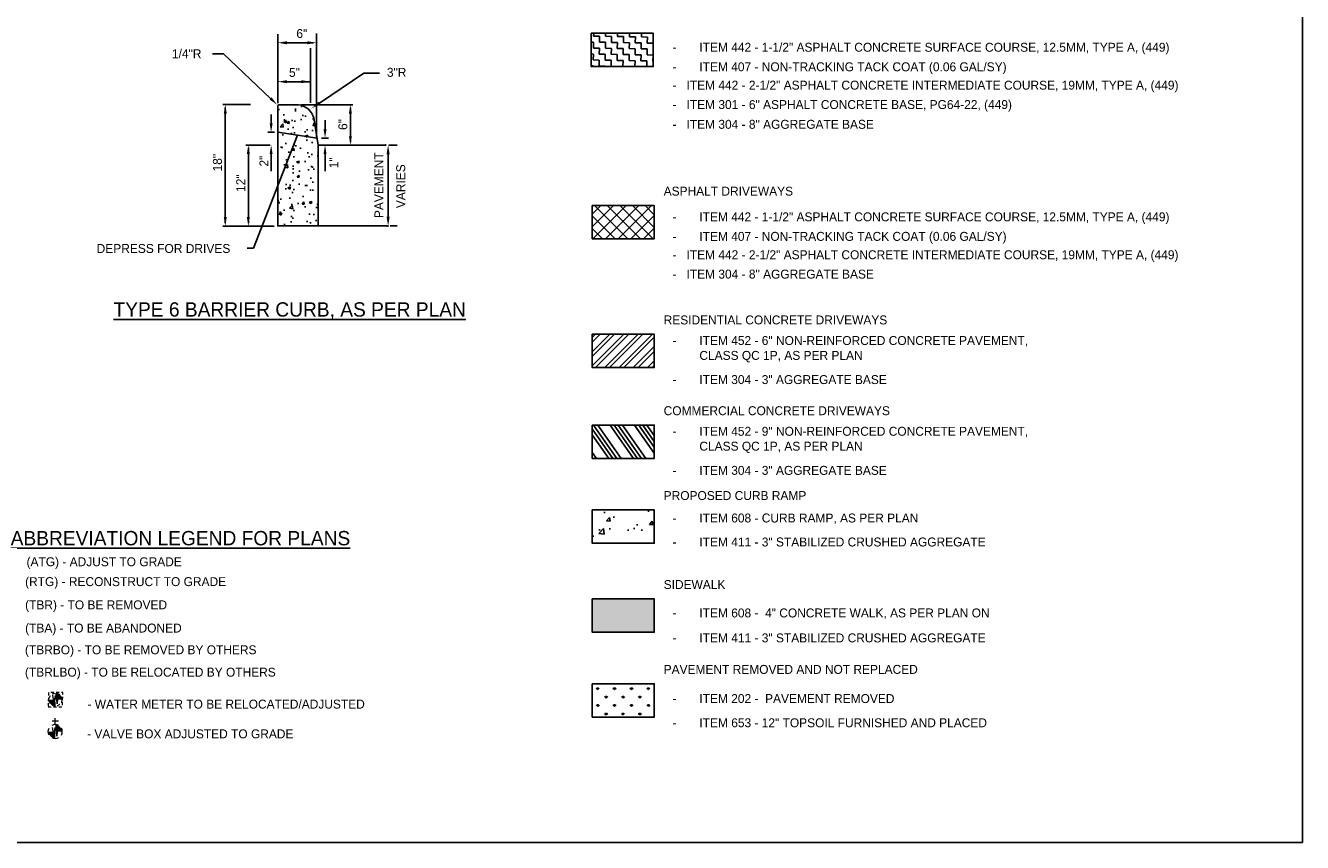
# Model space of a CAD drawing. Header units: feet. Extents: x 19045 to 19136, y 13883 to 14018.
# Tile 4 of 5: x 19083 to 19136, y 13956 to 13990. Entities that reach past the tile are written whole.
import ezdxf
from ezdxf.enums import TextEntityAlignment as Align

# ---------------------------------------------------------------- set-up
doc = ezdxf.new("R2010")
doc.units = ezdxf.units.FT
doc.header["$MEASUREMENT"] = 0
for name, pattern in [('cl5', [25, 1.25, -1.25, 20, -1.25, 1.25]), ('DASHED2', [0.375, 0.25, -0.125]), ('water', [0])]:
    doc.linetypes.add(name, pattern=pattern)
for name, color, linetype in [('D-HATCH-PATT', 247, 'Continuous'), ('D-TEXT', 9, 'Continuous'), ('PV_P_Text', 10, 'Continuous'), ('RW_X_CL_5', 6, 'cl5'), ('RW_X_Right_of_Way', 7, 'ROWEX-COEC'), ('SC_Shading3', 254, 'Continuous'), ('text', 9, 'Continuous'), ('UT_P_Water', 133, 'water'), ('UT_X_Water_Cells', 133, 'Continuous')]:
    doc.layers.add(name, color=color, linetype=linetype)
doc.styles.add('Slanted-Normal', font='font31.shx', dxfattribs={"height": 0.125})
doc.styles.get("Standard").update_dxf_attribs({"font": 'font31.shx'})
doc.styles.add('Straight-Normal', font='font30.shx', dxfattribs={"height": 0.14})
doc.linetypes.add('ROWEX-COEC', pattern='A,0.75,-0.05,["Ex R/W",Straight-Normal,S=1,R=0,X=0,Y=-0.06],-0.7,0.75,-0.3,0.75,-0.3,0.75,-0.3,0.75,-0.3', length=5.7)
doc.dimstyles.get("Standard").update_dxf_attribs({"dimtxt": 0.18, "dimasz": 0.18, "dimexe": 0.18, "dimexo": 0.0625, "dimgap": 0.09, "dimtad": 0, "dimtih": 1, "dimtoh": 1, "dimdec": 4, "dimzin": 0, "dimdsep": 46, "dimtxsty": 'Standard', "dimcen": 0.09, "dimadec": 0, "dimazin": 0, "dimtfac": 1, "dimtdec": 4, "dimtofl": 0, "dimtmove": 0, "dimatfit": 3, "dimfxl": 1, "dimtolj": 1, "dimtzin": 0, "dimarcsym": 0})

# ---------------------------------------------------------------- blocks, each defined once
blk = doc.blocks.new('WGV')
at = {"layer": 'UT_X_Water_Cells', "color": 133, "linetype": 'Continuous', "lineweight": 0}
for p, q in [((0, 0.07), (0, 0.134)), ((0.032, 0.102), (-0.032, 0.102))]:
    blk.add_line(p, q, dxfattribs=at)
at = {"layer": 'UT_X_Water_Cells', "color": 133, "linetype": 'Continuous', "lineweight": 0, "flags": 128}
blk.add_lwpolyline([(-0.032, 0.041), (-0.016, -0.045), (0, 0.041), (0.016, -0.045), (0.032, 0.041)], dxfattribs=at)
at = {"layer": 'UT_X_Water_Cells', "color": 133, "linetype": 'Continuous', "lineweight": 0, "extrusion": (0, 0, -1)}
blk.add_arc((0, 0), 0.07, 330.0184, 29.9816, dxfattribs=at)
at = {"layer": 'UT_X_Water_Cells', "color": 133, "linetype": 'Continuous', "lineweight": 0}
for start, end in [(60.0184, 120.0157), (330.0184, 29.9816), (239.9843, 299.9816)]:
    blk.add_arc((0, 0), 0.07, start, end, dxfattribs=at)

msp = doc.modelspace()

# ---------------------------------------------------------------- hatches: boundary and pattern name
at = {"layer": 'D-HATCH-PATT'}
h = msp.add_hatch(dxfattribs=at)
h.set_pattern_fill('AR-CONC', color=256, scale=0.15)
h.set_pattern_definition([(50, (18611.3759, 14345.7047), (1.0758903, -0.0941282), [0.1125, -1.2375]), (355, (18611.3759, 14345.7047), (-0.208127, 1.1282882), [0.09, -0.99]), (100.45144, (18611.4655, 14345.6969), (0.8677633, 1.03416), [0.0956103, -1.0517132]), (46.1842, (18611.3759, 14346.0047), (1.600862, -0.248279), [0.16875, -1.85625]), (96.63564, (18611.5093, 14345.984), (1.401993, 1.461178), [0.1434155, -1.5775706]), (351.18416, (18611.3759, 14346.0047), (1.401993, 1.461178), [0.135, -1.485]), (21, (18611.5259, 14345.9297), (0.8953606, -0.6039283), [0.1125, -1.2375]), (326, (18611.5259, 14345.9297), (0.364973, 1.087725), [0.09, -0.99]), (71.45144, (18611.6005, 14345.8794), (1.2603336, 0.4837967), [0.0956103, -1.0517132]), (37.5, (18611.37587, 14345.70474), (0.01823978, 0.49934078), [0, -0.978, 0, -1.005, 0, -0.99375]), (7.5, (18611.37587, 14345.70474), (0.3946043, 0.59161757), [0, -0.573, 0, -0.9555, 0, -0.37875]), (327.5, (18611.04137, 14345.70474), (0.80073365, -0.0338323), [0, -0.375, 0, -1.17, 0, -1.5525]), (317.5, (18610.8914, 14345.70474), (0.87477925, 0.1501575), [0, -0.4875, 0, -0.777, 0, -1.1025])])
edge = h.paths.add_edge_path()
edge.add_line((19095.026, 13985.107), (19094.836, 13986.246))
edge.add_arc((19094.111, 13986.056), 0.75, 14.6821, 83.4545)
edge.add_line((19094.196, 13986.801), (19093.403, 13986.801))
edge.add_arc((19093.403, 13986.731), 0.0706, 90, 180)
edge.add_line((19093.332, 13986.731), (19093.332, 13981.719))
edge.add_line((19093.332, 13981.719), (19095.026, 13981.719))
edge.add_line((19095.026, 13981.719), (19095.026, 13985.107))
at = {"layer": 'SC_Shading3'}
h = msp.add_hatch(dxfattribs=at)
h.set_pattern_fill('ZIGZAG', color=256, scale=2, angle=89)
h.set_pattern_definition([(89, (0, 0), (-0.2455988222, 0.2543250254), [0.25, -0.25]), (179, (0.00436, 0.24996), (-0.2543250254, -0.2455988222), [0.25, -0.25])])
h.paths.add_polyline_path([(19109.059, 13989.794), (19106.46, 13989.794), (19106.46, 13988.398), (19109.059, 13988.398)])
h = msp.add_hatch(dxfattribs=at)
h.set_pattern_fill('ANSI37', color=256, scale=3)
h.set_pattern_definition([(45, (0, 4.00074), (-0.265165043, 0.265165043), []), (135, (0, 4.00074), (-0.265165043, -0.265165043), [])])
h.paths.add_polyline_path([(19109.105, 13982.577), (19106.506, 13982.577), (19106.506, 13981.181), (19109.105, 13981.181)])
h = msp.add_hatch(dxfattribs=at)
h.set_pattern_fill('ANSI32', color=256, scale=1.125)
h.set_pattern_definition([(45, (19034.38463, 13960.41227), (-0.2983107, 0.2983107), []), (45, (19034.5835, 13960.41227), (-0.2983107, 0.2983107), [])])
h.paths.add_polyline_path([(19109.105, 13977.18), (19106.506, 13977.18), (19106.506, 13975.784), (19109.105, 13975.784)])
h = msp.add_hatch(dxfattribs=at)
h.set_pattern_fill('ANSI34', color=256, scale=1.125, angle=80)
h.set_pattern_definition([(125, (291.1551, -0.6353), (-0.691159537, -0.483955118), []), (125, (291.18964, -0.4395), (-0.691159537, -0.483955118), []), (125, (291.2242, -0.2436), (-0.691159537, -0.483955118), []), (125, (291.2587, -0.04776), (-0.691159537, -0.483955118), [])])
h.paths.add_polyline_path([(19109.105, 13973.377), (19106.506, 13973.377), (19106.506, 13971.981), (19109.105, 13971.981)])
h = msp.add_hatch(dxfattribs=at)
h.set_pattern_fill('AR-CONC', color=256, scale=0.25)
h.set_pattern_definition([(50, (0, 0), (1.79315046, -0.15688034), [0.1875, -2.0625]), (355, (0, 0), (-0.34687833, 1.88048033), [0.15, -1.65]), (100.4514445, (0.1494, -0.013), (1.44627212, 1.72359998), [0.15935048, -1.75285528]), (46.1842, (0, 0.5), (2.66810333, -0.4137982), [0.28125, -3.09375]), (96.635635, (0.2223, 0.4655), (2.33665486, 2.4352965), [0.23902586, -2.6292844]), (351.184164, (0, 0.5), (2.33665486, 2.4352965), [0.225, -2.475]), (21, (0.25, 0.375), (1.49226763, -1.00654723), [0.1875, -2.0625]), (326, (0.25, 0.375), (0.60828833, 1.81287511), [0.15, -1.65]), (71.451445, (0.3744, 0.2911), (2.10055594, 0.80632788), [0.15935047, -1.75285528]), (37.5, (0, 0), (0.030399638, 0.832234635), [0, -1.63, 0, -1.675, 0, -1.65625]), (7.5, (0, 0), (0.657673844, 0.98602928), [0, -0.955, 0, -1.5925, 0, -0.63125]), (327.5, (-0.5575, 0), (1.33455609, -0.05638718), [0, -0.625, 0, -1.95, 0, -2.5875]), (317.5, (-0.8075, 0), (1.457965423, 0.250262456), [0, -0.8125, 0, -1.295, 0, -1.8375])])
h.paths.add_polyline_path([(19109.105, 13969.821), (19106.506, 13969.821), (19106.506, 13968.425), (19109.105, 13968.425)])
h = msp.add_hatch(color=256, dxfattribs=at)
h.dxf.hatch_style = 1
h.paths.add_polyline_path([(19109.105, 13966.092), (19106.506, 13966.092), (19106.506, 13964.697), (19109.105, 13964.697)])
h = msp.add_hatch(dxfattribs=at)
h.set_pattern_fill('GRASS', color=256, scale=0.5)
h.set_pattern_definition([(90, (0, 4.00074), (-0.3535533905, 0.3535533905), [0.09375, -0.613356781]), (45, (0, 4.00074), (-0.353553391, 0.353553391), [0.09375, -0.40625]), (135, (0, 4.00074), (-0.353553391, -0.353553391), [0.09375, -0.40625])])
h.paths.add_polyline_path([(19109.105, 13962.537), (19106.506, 13962.537), (19106.506, 13961.141), (19109.105, 13961.141)])

# ---------------------------------------------------------------- linework, layer by layer
at = {"layer": 'D-TEXT', "color": 9}
for p, q in [((19093.332, 13989.171), (19093.332, 13989.754)), ((19097.953, 13984.336), (19097.953, 13982.49))]:
    msp.add_line(p, q, dxfattribs=at)
at = {"layer": 'D-TEXT', "color": 9, "linetype": 'ByBlock'}
for p, q in [((19094.956, 13989.305), (19094.956, 13989.783)), ((19094.956, 13985.396), (19094.956, 13989.783)), ((19093.332, 13986.865), (19093.332, 13989.171)), ((19093.718, 13989.397), (19094.103, 13989.397)), ((19094.57, 13989.397), (19094.184, 13989.397)), ((19094.698, 13986.877), (19094.698, 13989.171)), ((19094.698, 13987.766), (19093.62, 13987.766)), ((19097.953, 13984.722), (19097.953, 13984.336)), ((19097.984, 13985.107), (19098.339, 13985.107)), ((19097.953, 13982.105), (19097.953, 13982.49)), ((19098.036, 13981.719), (19098.339, 13981.719))]:
    msp.add_line(p, q, dxfattribs=at)
at = {"layer": 'D-TEXT'}
for p, q in [((19094.103, 13989.397), (19094.811, 13989.397)), ((19091.061, 13988.938), (19090.602, 13988.938)), ((19093.028, 13987.063), (19091.061, 13988.938)), ((19095.073, 13986.869), (19096.932, 13988.123)), ((19096.932, 13988.123), (19097.596, 13988.123)), ((19093.718, 13987.766), (19094.103, 13987.766)), ((19092.195, 13986.805), (19091.033, 13986.805)), ((19091.133, 13986.68), (19091.133, 13981.841)), ((19093.053, 13986.019), (19093.053, 13986.394)), ((19094.296, 13986.801), (19096.473, 13986.801)), ((19096.373, 13986.676), (19096.373, 13985.232)), ((19095.312, 13985.776), (19095.312, 13986.151)), ((19092.91, 13985.644), (19093.196, 13985.644)), ((19095.169, 13985.401), (19095.454, 13985.401)), ((19093.016, 13985.112), (19091.999, 13985.112)), ((19092.099, 13984.987), (19092.099, 13981.841)), ((19093.053, 13984.732), (19093.053, 13984.02)), ((19095.312, 13984.732), (19095.312, 13984.02)), ((19092.226, 13981.716), (19091.033, 13981.716)), ((19093.026, 13981.716), (19091.999, 13981.716)), ((19092.985, 13981.716), (19093.177, 13981.716)), ((19095.026, 13981.719), (19097.902, 13981.719))]:
    msp.add_line(p, q, dxfattribs=at)
for points in [[(19091.112, 13986.68), (19091.153, 13986.68), (19091.133, 13986.805)], [(19096.353, 13986.676), (19096.394, 13986.676), (19096.373, 13986.801)], [(19096.353, 13985.232), (19096.394, 13985.232), (19096.373, 13985.107)], [(19092.078, 13984.987), (19092.12, 13984.987), (19092.099, 13985.112)], [(19091.112, 13981.841), (19091.153, 13981.841), (19091.133, 13981.716)], [(19092.078, 13981.841), (19092.12, 13981.841), (19092.099, 13981.716)]]:
    msp.add_solid(points, dxfattribs=at)
at = {"layer": 'Defpoints', "color": 0, "linetype": 'ByBlock'}
for p in [(19093.332, 13986.731), (19093.333, 13986.805), (19093.356, 13986.784), (19093.403, 13986.731), (19094.391, 13986.743), (19094.956, 13985.262)]:
    msp.add_point(p, dxfattribs=at)
at = {"layer": 'PV_P_Text'}
msp.add_line((19095.026, 13985.107), (19097.85, 13985.107), dxfattribs=at)
at = {"layer": 'PV_P_Text', "flags": 128}
msp.add_lwpolyline([(19095.026, 13985.107), (19094.836, 13986.246, 0.30942), (19094.196, 13986.801), (19093.403, 13986.801, 0.414214), (19093.332, 13986.731), (19093.332, 13981.719), (19095.026, 13981.719)], format="xyb", close=True, dxfattribs=at)
msp.add_lwpolyline([(19093.332, 13985.644), (19094.977, 13985.401)], dxfattribs=at)
at = {"layer": 'RW_X_CL_5', "linetype": 'ByBlock'}
msp.add_lwpolyline([(19045.13, 14018.135), (19045.13, 13955.885), (19136.254, 13955.885), (19136.254, 14018.135)], close=True, dxfattribs=at)
at = {"layer": 'RW_X_Right_of_Way'}
for points in [[(19106.46, 13989.794), (19109.059, 13989.794), (19109.059, 13988.398), (19106.46, 13988.398)], [(19106.506, 13982.577), (19109.105, 13982.577), (19109.105, 13981.181), (19106.506, 13981.181)], [(19106.506, 13977.18), (19109.105, 13977.18), (19109.105, 13975.784), (19106.506, 13975.784)], [(19106.506, 13973.377), (19109.105, 13973.377), (19109.105, 13971.981), (19106.506, 13971.981)], [(19106.506, 13969.821), (19109.105, 13969.821), (19109.105, 13968.425), (19106.506, 13968.425)], [(19106.506, 13966.092), (19109.105, 13966.092), (19109.105, 13964.697), (19106.506, 13964.697)], [(19106.506, 13962.537), (19109.105, 13962.537), (19109.105, 13961.141), (19106.506, 13961.141)]]:
    msp.add_lwpolyline(points, close=True, dxfattribs=at)
at = {"layer": 'text', "color": 9, "linetype": 'ByBlock'}
for p in [(19094.956, 13989.397), (19094.391, 13987.766), (19097.85, 13985.107), (19097.851, 13985.11), (19097.902, 13981.719), (19097.953, 13981.719)]:
    msp.add_point(p, dxfattribs=at)
for points in [[(19093.718, 13989.461), (19093.718, 13989.333), (19093.332, 13989.397)], [(19094.57, 13989.461), (19094.57, 13989.333), (19094.956, 13989.397)], [(19093.718, 13987.83), (19093.718, 13987.702), (19093.332, 13987.766)], [(19094.312, 13987.83), (19094.312, 13987.702), (19094.698, 13987.766)], [(19097.889, 13984.722), (19098.018, 13984.722), (19097.953, 13985.107)], [(19097.889, 13982.105), (19098.018, 13982.105), (19097.953, 13981.719)]]:
    msp.add_solid(points, dxfattribs=at)
at = {"layer": 'text'}
for points in [[(19093.073, 13987.11), (19092.984, 13987.017), (19093.308, 13986.797)], [(19095.109, 13986.815), (19095.037, 13986.922), (19094.753, 13986.653)], [(19091.07, 13986.43), (19091.195, 13986.43), (19091.133, 13986.805)], [(19096.311, 13986.426), (19096.436, 13986.426), (19096.373, 13986.801)], [(19092.991, 13986.019), (19093.116, 13986.019), (19093.053, 13985.644)], [(19095.249, 13985.776), (19095.374, 13985.776), (19095.312, 13985.401)], [(19096.311, 13985.482), (19096.436, 13985.482), (19096.373, 13985.107)], [(19092.036, 13984.737), (19092.161, 13984.737), (19092.099, 13985.112)], [(19092.991, 13984.732), (19093.116, 13984.732), (19093.053, 13985.107)], [(19095.249, 13984.732), (19095.374, 13984.732), (19095.312, 13985.107)], [(19091.07, 13982.091), (19091.195, 13982.091), (19091.133, 13981.716)], [(19092.036, 13982.091), (19092.161, 13982.091), (19092.099, 13981.716)]]:
    msp.add_solid(points, dxfattribs=at)
at = {"layer": 'UT_P_Water', "color": 5, "true_color": 0x0000ff, "const_width": 0.28}
for points in [[(19083.879, 13961.868, 0.414214), (19084.021, 13961.73)], [(19084.159, 13961.871, 0.414214), (19084.018, 13962.01)], [(19083.872, 13960.53, 0.414214), (19084.013, 13960.391)], [(19084.152, 13960.533, 0.414214), (19084.01, 13960.671)]]:
    msp.add_lwpolyline(points, format="xyb", dxfattribs=at)
at = {"layer": 'UT_X_Water_Cells', "linetype": 'DASHED2', "lineweight": 0, "ltscale": 0.5, "flags": 128}
msp.add_lwpolyline([(19083.715, 13961.574), (19084.315, 13961.566), (19084.324, 13962.166), (19083.724, 13962.174), (19083.715, 13961.574)], dxfattribs=at)
at = {"layer": 'UT_X_Water_Cells', "linetype": 'Continuous', "lineweight": 0, "flags": 128}
msp.add_lwpolyline([(19083.889, 13962.052), (19083.95, 13961.691), (19084.022, 13962.05), (19084.084, 13961.689), (19084.155, 13962.048)], dxfattribs=at)
at = {"layer": 'UT_X_Water_Cells', "linetype": 'DASHED2', "lineweight": 0, "ltscale": 0.5}
msp.add_circle((19084.019, 13961.87), 0.27, dxfattribs=at)

# ---------------------------------------------------------------- block references
at = {"layer": 'RW_X_Right_of_Way', "xscale": 4.187805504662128, "yscale": 4.187805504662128, "zscale": 4.187805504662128}
msp.add_blockref('WGV', (19084.011, 13960.535), dxfattribs=at)

# ---------------------------------------------------------------- texts
at = {"insert": (19093.831, 13978.165), "char_height": 0.6, "width": 29.24884, "attachment_point": 5, "style": 'Slanted-Normal'}
msp.add_mtext('{\\LTYPE 6 BARRIER CURB, AS PER PLAN}', dxfattribs=at)
at = {"layer": 'D-TEXT', "color": 9, "linetype": 'ByBlock', "style": 'Slanted-Normal'}
for s, p in [('6"', (19094.339, 13989.783)), ('5"', (19094.03, 13988.152))]:
    msp.add_text(s, height=0.375, dxfattribs=at).set_placement(p, align=Align.MIDDLE_CENTER)
at = {"layer": 'D-TEXT', "style": 'Slanted-Normal'}
for s, p in [('1/4"R', (19088.897, 13988.75)), ('3"R', (19097.902, 13987.97))]:
    msp.add_text(s, height=0.375, dxfattribs=at).set_placement(p)
at = {"layer": 'D-TEXT', "color": 9, "linetype": 'ByBlock', "style": 'Slanted-Normal'}
msp.add_text('PAVEMENT', height=0.375, rotation=90, dxfattribs=at).set_placement((19097.568, 13983.429), align=Align.MIDDLE_CENTER)
at = {"layer": 'D-TEXT', "style": 'Slanted-Normal'}
msp.add_text('VARIES', height=0.375, rotation=90, dxfattribs=at).set_placement((19098.668, 13982.464))
at = {"layer": 'D-TEXT', "char_height": 0.375, "attachment_point": 5, "rotation": 90, "style": 'Slanted-Normal'}
for s, insert in [('\\A1;6"', (19096.062, 13985.972)), ('\\A1;18"', (19090.805, 13984.372)), ('\\A1;2"', (19092.753, 13984.436)), ('\\A1;1"', (19095.68, 13984.367)), ('\\A1;12"', (19091.779, 13983.514))]:
    msp.add_mtext(s, dxfattribs=dict(at, insert=insert))
at = {"layer": 'D-TEXT', "insert": (19085.743, 13980.963), "char_height": 0.375, "width": 6.12875, "attachment_point": 1, "style": 'Slanted-Normal'}
msp.add_mtext('\\A1;DEPRESS FOR DRIVES', dxfattribs=at)
at = {"layer": 'PV_P_Text', "style": 'Slanted-Normal'}
for s, p in [('-   ITEM 442 - 2-1/2" ASPHALT CONCRETE INTERMEDIATE COURSE, 19MM, TYPE A, (449)', (19109.87, 13987.433)), ('-   ITEM 301 - 6" ASPHALT CONCRETE BASE, PG64-22, (449)', (19109.87, 13986.62)), ('-   ITEM 304 - 8" AGGREGATE BASE', (19109.87, 13985.792)), ('-   ITEM 442 - 2-1/2" ASPHALT CONCRETE INTERMEDIATE COURSE, 19MM, TYPE A, (449)', (19109.87, 13980.327)), ('-   ITEM 304 - 8" AGGREGATE BASE', (19109.87, 13979.515))]:
    msp.add_text(s, height=0.37406, dxfattribs=at).set_placement(p)
at = {"layer": 'PV_P_Text', "attachment_point": 4, "style": 'Slanted-Normal'}
for s, insert, char_height, width in [('\\pxi-3,l4,t4;-^IITEM 442 - 1-1/2" ASPHALT CONCRETE SURFACE COURSE, 12.5MM, TYPE A, (449)', (19109.496, 13989.151), 0.37406, 50.3615), ('\\pxi-3,l4,t4;-^IITEM 407 - NON-TRACKING TACK COAT (0.06 GAL/SY)', (19109.496, 13988.333), 0.37406, 27.84613), ('ASPHALT DRIVEWAYS', (19109.496, 13983.176), 0.37406, 19.41191), ('\\pxi-3,l4,t4;-^IITEM 442 - 1-1/2" ASPHALT CONCRETE SURFACE COURSE, 12.5MM, TYPE A, (449)', (19109.496, 13982.045), 0.37406, 50.3615), ('\\pxi-3,l4,t4;-^IITEM 407 - NON-TRACKING TACK COAT (0.06 GAL/SY)', (19109.496, 13981.227), 0.37406, 27.84613), ('RESIDENTIAL CONCRETE DRIVEWAYS', (19109.496, 13977.779), 0.37406, 19.41191), ('\\pxi-3,l4,t4;-^IITEM 452 - 6" NON-REINFORCED CONCRETE PAVEMENT,\\P^ICLASS QC 1P, AS PER PLAN', (19109.496, 13976.556), 0.37406, 50.3615), ('\\pxi-3,l4,t4;-^IITEM 304 - 3" AGGREGATE BASE ', (19109.496, 13975.279), 0.37406, 28.98208), ('COMMERCIAL CONCRETE DRIVEWAYS', (19109.496, 13973.975), 0.37406, 19.41191), ('\\pxi-3,l4,t4;-^IITEM 452 - 9" NON-REINFORCED CONCRETE PAVEMENT,\\P^ICLASS QC 1P, AS PER PLAN', (19109.496, 13972.752), 0.37406, 50.3615), ('\\pxi-3,l4,t4;-^IITEM 304 - 3" AGGREGATE BASE ', (19109.496, 13971.475), 0.37406, 28.98208), ('PROPOSED CURB RAMP', (19109.496, 13970.42), 0.37406, 8.40818), ('\\pxi-3,l4,t4;-^IITEM 608 - CURB RAMP, AS PER PLAN', (19109.496, 13969.447), 0.37406, 21.28289), ('{\\LABBREVIATION LEGEND FOR PLANS}', (19082.143, 13968.633), 0.6, 22.4945), ('\\pxi-3,l4,t4;-^IITEM 411 - 3" STABILIZED CRUSHED AGGREGATE', (19109.496, 13968.474), 0.37406, 22.81977), ('\\pxi-3,l5,t5;(ATG) - ADJUST TO GRADE', (19082.06, 13967.592), 0.37406, 15.33719), ('\\pxi-3,l5,t5;(RTG) - RECONSTRUCT TO GRADE', (19082, 13966.759), 0.37406, 15.33719), ('SIDEWALK', (19109.496, 13966.691), 0.3741, 19.41191), ('\\pxi-3,l5,t5;(TBR) - TO BE REMOVED', (19082, 13965.787), 0.37406, 13.73349), ('\\pxi-3,l4,t4;-^IITEM 608 -  4" CONCRETE WALK, AS PER PLAN ON', (19109.496, 13965.468), 0.37406, 50.3615), ('\\pxi-3,l5,t5;(TBA) - TO BE ABANDONED ', (19082, 13964.814), 0.37406, 15.93858), ('\\pxi-3,l4,t4;-^IITEM 411 - 3" STABILIZED CRUSHED AGGREGATE', (19109.496, 13964.454), 0.37406, 28.98208), ('\\pxi-3,l5,t5;(TBRBO) - TO BE REMOVED BY OTHERS', (19081.993, 13963.903), 0.37406, 16.94089), ('PAVEMENT REMOVED AND NOT REPLACED', (19109.496, 13963.135), 0.37406, 19.41191), ('\\pxi-3,l5,t5;(TBRLBO) - TO BE RELOCATED BY OTHERS', (19081.993, 13962.965), 0.37406, 16.94089), ('\\pxi-3,l5,t5; - WATER METER TO BE RELOCATED/ADJUSTED ', (19084.473, 13961.68), 0.37406, 14.12514), ('\\pxi-3,l4,t4;-^IITEM 202 -  PAVEMENT REMOVED', (19109.496, 13961.912), 0.37406, 50.3615), ('\\pxi-3,l5,t5; - VALVE BOX ADJUSTED TO GRADE', (19084.456, 13960.433), 0.37406, 14.12514), ('\\pxi-3,l4,t4;-^IITEM 653 - 12" TOPSOIL FURNISHED AND PLACED', (19109.496, 13960.898), 0.37406, 28.98208)]:
    msp.add_mtext(s, dxfattribs=dict(at, insert=insert, char_height=char_height, width=width))

# ---------------------------------------------------------------- leaders
at = {"layer": 'D-TEXT'}
msp.add_leader([(19094.155, 13985.523), (19092.32, 13980.783), (19092.045, 13980.783)], dimstyle='Standard', override={"dimscale": 0.7, "dimgap": 0.09, "dimtad": 0, "dimtih": 0, "dimtoh": 0}, dxfattribs=at)

doc.saveas('drawing.dxf')
